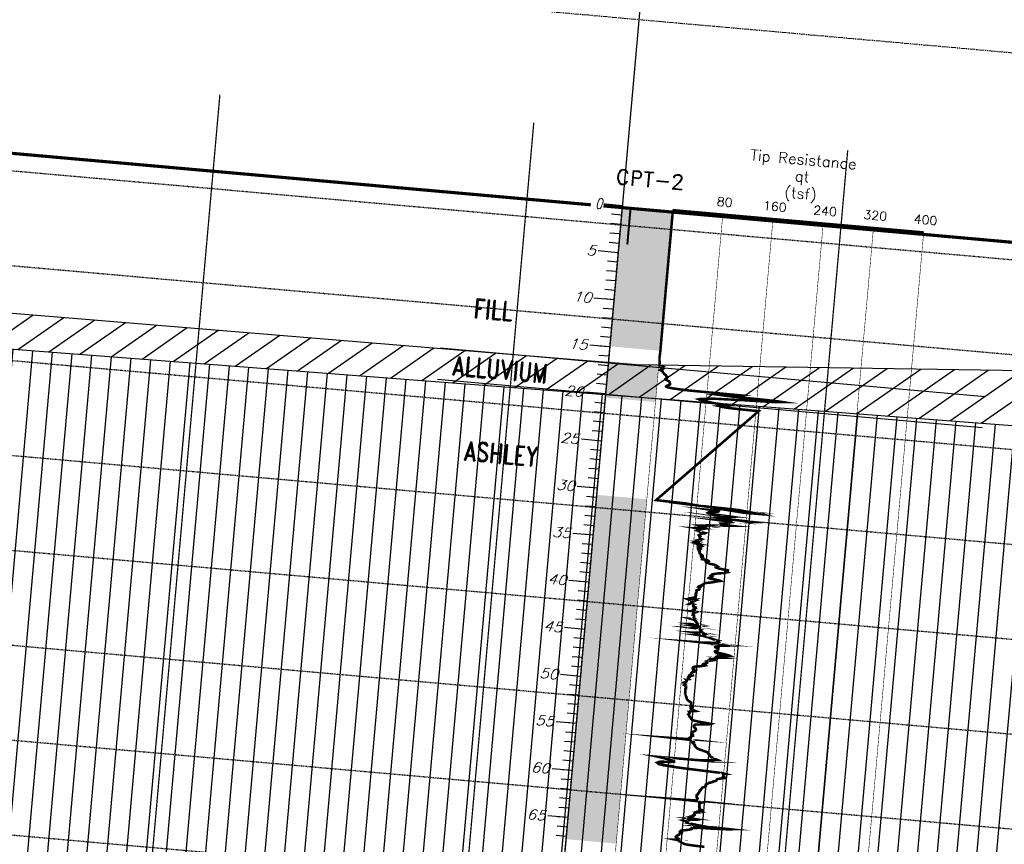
# Model space of a CAD drawing. Header units: feet. Extents: x 1619530 to 2197648, y 451737 to 1192146.
# Tile 36 of 42: x 2197189 to 2197346, y 453960 to 454090. Entities that reach past the tile are written whole.
import ezdxf
from ezdxf.enums import TextEntityAlignment as Align

# ---------------------------------------------------------------- set-up
doc = ezdxf.new("R2010")
doc.units = ezdxf.units.FT
doc.header["$LTSCALE"] = 0.5
doc.header["$MEASUREMENT"] = 0
for name, pattern in [('DASH', [0.12, 0.08, -0.04]), ('DASHED2', [0.375, 0.25, -0.125]), ('PHANTOM', [2.5, 1.25, -0.25, 0.25, -0.25, 0.25, -0.25]), ('SOLID', [0])]:
    doc.linetypes.add(name, pattern=pattern)
for name, color, linetype, lineweight in [('BR_GRID LINES', 253, 'DASHED2', 25), ('RD_EX_RW', 2, 'Continuous', 30), ('RD_HC_Cl', 216, 'Continuous', 30), ('strat', 7, 'Continuous', 30)]:
    doc.layers.add(name, color=color, linetype=linetype, lineweight=lineweight)
doc.layers.add('BS-1', color=1, linetype='SOLID')
doc.layers.add('CPT-2', color=55, linetype='SOLID')
doc.layers.add('paper', color=1, linetype='Continuous', lineweight=30, plot=False)
doc.styles.add('ROMAND', font='romand', dxfattribs={"height": 1})

# ---------------------------------------------------------------- blocks, each defined once
blk = doc.blocks.new('CPT2')
at = {"layer": 'BS-1', "color": 7, "linetype": 'SOLID', "const_width": 0.16}
blk.add_lwpolyline([(0.667, 0.025), (0.667, -3.975)], dxfattribs=at)
at = {"layer": 'CPT-2', "color": 7, "linetype": 'SOLID'}
for points in [[(0.006, 0.069), (-1.594, 0.069)], [(0.008, 0.069), (-0.792, 0.069)], [(0.008, 0.069), (-0.792, 0.069)], [(0.008, -0.931), (-0.792, -0.931)], [(0.008, -0.931), (-0.792, -0.931)], [(0.008, -1.931), (-0.792, -1.931)], [(0.008, -1.931), (-0.792, -1.931)], [(0.008, -2.931), (-0.792, -2.931)], [(0.008, -2.931), (-0.792, -2.931)], [(0.008, -3.931), (-0.792, -3.931)], [(0.008, -3.931), (-0.792, -3.931)], [(0.006, -4.931), (-1.594, -4.931)], [(0.008, -4.931), (-0.792, -4.931)], [(0.008, -4.931), (-0.792, -4.931)], [(0.008, -5.931), (-0.792, -5.931)], [(0.008, -5.931), (-0.792, -5.931)], [(0.008, -6.931), (-0.792, -6.931)], [(0.008, -6.931), (-0.792, -6.931)], [(0.008, -7.931), (-0.792, -7.931)], [(0.008, -7.931), (-0.792, -7.931)], [(0.008, -8.931), (-0.792, -8.931)], [(0.008, -8.931), (-0.792, -8.931)], [(0.006, -9.931), (-1.594, -9.931)], [(0.008, -9.931), (-0.792, -9.931)], [(0.008, -9.931), (-0.792, -9.931)], [(0.008, -10.931), (-0.792, -10.931)], [(0.008, -10.931), (-0.792, -10.931)], [(0.008, -11.931), (-0.792, -11.931)], [(0.008, -11.931), (-0.792, -11.931)], [(0.008, -12.931), (-0.792, -12.931)], [(0.008, -12.931), (-0.792, -12.931)], [(0.008, -13.931), (-0.792, -13.931)], [(0.008, -13.931), (-0.792, -13.931)], [(0.006, -14.931), (-1.594, -14.931)], [(0.008, -14.931), (-0.792, -14.931)], [(0.008, -14.931), (-0.792, -14.931)], [(0.008, -15.931), (-0.792, -15.931)], [(0.008, -15.931), (-0.792, -15.931)], [(0.008, -16.931), (-0.792, -16.931)], [(0.008, -16.931), (-0.792, -16.931)], [(0.008, -17.931), (-0.792, -17.931)], [(0.008, -17.931), (-0.792, -17.931)], [(0.008, -18.931), (-0.792, -18.931)], [(0.008, -18.931), (-0.792, -18.931)], [(0.006, -19.931), (-1.594, -19.931)], [(0.008, -19.931), (-0.792, -19.931)], [(0.008, -19.931), (-0.792, -19.931)], [(0.008, -20.931), (-0.792, -20.931)], [(0.008, -20.931), (-0.792, -20.931)], [(0.008, -21.931), (-0.792, -21.931)], [(0.008, -21.931), (-0.792, -21.931)], [(0.008, -22.931), (-0.792, -22.931)], [(0.008, -22.931), (-0.792, -22.931)], [(0.008, -23.931), (-0.792, -23.931)], [(0.008, -23.931), (-0.792, -23.931)], [(0.006, -24.931), (-1.594, -24.931)], [(0.008, -24.931), (-0.792, -24.931)], [(0.008, -24.931), (-0.792, -24.931)], [(0.008, -25.931), (-0.792, -25.931)], [(0.008, -25.931), (-0.792, -25.931)], [(0.008, -26.931), (-0.792, -26.931)], [(0.008, -26.931), (-0.792, -26.931)], [(0.008, -27.931), (-0.792, -27.931)], [(0.008, -27.931), (-0.792, -27.931)], [(0.008, -28.931), (-0.792, -28.931)], [(0.008, -28.931), (-0.792, -28.931)], [(0.006, -29.931), (-1.594, -29.931)], [(0.008, -29.931), (-0.792, -29.931)], [(0.008, -29.931), (-0.792, -29.931)], [(0.008, -30.931), (-0.792, -30.931)], [(0.008, -30.931), (-0.792, -30.931)], [(0.008, -31.931), (-0.792, -31.931)], [(0.008, -31.931), (-0.792, -31.931)], [(0.008, -32.931), (-0.792, -32.931)], [(0.008, -32.931), (-0.792, -32.931)], [(0.008, -33.931), (-0.792, -33.931)], [(0.008, -33.931), (-0.792, -33.931)], [(0.006, -34.931), (-1.594, -34.931)], [(0.008, -34.931), (-0.792, -34.931)], [(0.008, -34.931), (-0.792, -34.931)], [(0.008, -35.931), (-0.792, -35.931)], [(0.008, -35.931), (-0.792, -35.931)], [(0.008, -36.931), (-0.792, -36.931)], [(0.008, -36.931), (-0.792, -36.931)], [(0.008, -37.931), (-0.792, -37.931)], [(0.008, -37.931), (-0.792, -37.931)], [(0.008, -38.931), (-0.792, -38.931)], [(0.008, -38.931), (-0.792, -38.931)], [(0.006, -39.931), (-1.594, -39.931)], [(0.008, -39.931), (-0.792, -39.931)], [(0.008, -39.931), (-0.792, -39.931)], [(0.008, -40.931), (-0.792, -40.931)], [(0.008, -40.931), (-0.792, -40.931)], [(0.008, -41.931), (-0.792, -41.931)], [(0.008, -41.931), (-0.792, -41.931)], [(0.008, -42.931), (-0.792, -42.931)], [(0.008, -42.931), (-0.792, -42.931)], [(0.008, -43.931), (-0.792, -43.931)], [(0.008, -43.931), (-0.792, -43.931)], [(0.006, -44.931), (-1.594, -44.931)], [(0.008, -44.931), (-0.792, -44.931)], [(0.008, -44.931), (-0.792, -44.931)], [(0.008, -45.931), (-0.792, -45.931)], [(0.008, -45.931), (-0.792, -45.931)], [(0.008, -46.931), (-0.792, -46.931)], [(0.008, -46.931), (-0.792, -46.931)], [(0.008, -47.931), (-0.792, -47.931)], [(0.008, -47.931), (-0.792, -47.931)], [(0.008, -48.931), (-0.792, -48.931)], [(0.008, -48.931), (-0.792, -48.931)], [(0.006, -49.931), (-1.594, -49.931)], [(0.008, -49.931), (-0.792, -49.931)], [(0.008, -49.931), (-0.792, -49.931)], [(0.008, -50.931), (-0.792, -50.931)], [(0.008, -50.931), (-0.792, -50.931)], [(0.008, -51.931), (-0.792, -51.931)], [(0.008, -51.931), (-0.792, -51.931)], [(0.008, -52.931), (-0.792, -52.931)], [(0.008, -52.931), (-0.792, -52.931)], [(0.008, -53.931), (-0.792, -53.931)], [(0.008, -53.931), (-0.792, -53.931)], [(0.006, -54.931), (-1.594, -54.931)], [(0.008, -54.931), (-0.792, -54.931)], [(0.008, -54.931), (-0.792, -54.931)], [(0.008, -55.931), (-0.792, -55.931)], [(0.008, -55.931), (-0.792, -55.931)], [(0.008, -56.931), (-0.792, -56.931)], [(0.008, -56.931), (-0.792, -56.931)], [(0.008, -57.931), (-0.792, -57.931)], [(0.008, -57.931), (-0.792, -57.931)], [(0.008, -58.931), (-0.792, -58.931)], [(0.008, -58.931), (-0.792, -58.931)], [(0.006, -59.931), (-1.594, -59.931)], [(0.008, -59.931), (-0.792, -59.931)], [(0.008, -59.931), (-0.792, -59.931)], [(0.008, -60.931), (-0.792, -60.931)], [(0.008, -60.931), (-0.792, -60.931)], [(0.008, -61.931), (-0.792, -61.931)], [(0.008, -61.931), (-0.792, -61.931)], [(0.008, -62.931), (-0.792, -62.931)], [(0.008, -62.931), (-0.792, -62.931)], [(0.008, -63.931), (-0.792, -63.931)], [(0.008, -63.931), (-0.792, -63.931)], [(0.006, -64.931), (-1.594, -64.931)], [(0.008, -64.931), (-0.792, -64.931)], [(0.008, -64.931), (-0.792, -64.931)], [(0.008, -65.931), (-0.792, -65.931)], [(0.008, -65.931), (-0.792, -65.931)], [(0.008, -66.931), (-0.792, -66.931)], [(0.008, -66.931), (-0.792, -66.931)]]:
    blk.add_lwpolyline(points, dxfattribs=at)
for points, const_width in [([(0, 0.069), (0, -102.361)], 0.1), ([(4, 0.069), (24, 0.069)], 0.2), ([(4, 0.069), (4, -102.361)], 0.04), ([(8, 0.069), (8, -102.361)], 0.04), ([(12, 0.069), (12, -102.361)], 0.04), ([(16, 0.069), (16, -102.361)], 0.04), ([(20, 0.069), (20, -102.361)], 0.04), ([(24, 0.069), (24, -102.361)], 0.04)]:
    blk.add_lwpolyline(points, dxfattribs=dict(at, const_width=const_width))
at = {"layer": 'CPT-2', "color": 244, "linetype": 'SOLID', "const_width": 0.2}
for points in [[(4.029, 0), (4.028, -0.036), (4.028, -0.105), (4.028, -0.141), (4.029, -0.174), (4.029, -0.246), (4.028, -0.279), (4.028, -0.315), (4.028, -0.384), (4.029, -0.505), (4.028, -0.558), (4.028, -0.594), (4.029, -0.646), (4.029, -0.715), (4.029, -0.764), (4.028, -0.853), (4.028, -0.974), (4.027, -1.043), (4.027, -1.132), (4.026, -1.184), (4.027, -1.233), (4.027, -1.342), (4.027, -1.46), (4.027, -1.532), (4.026, -1.568), (4.026, -1.722), (4.027, -1.775), (4.029, -1.808), (4.028, -1.88), (4.027, -1.949), (4.028, -1.998), (4.029, -2.037), (4.029, -2.106), (4.029, -2.195), (4.03, -2.228), (4.03, -2.296), (4.03, -2.385), (4.031, -2.418), (4.031, -2.434), (4.031, -2.487), (4.031, -2.575), (4.03, -2.644), (4.03, -2.713), (4.029, -2.782), (4.029, -2.851), (4.03, -2.89), (4.032, -2.959), (4.031, -3.028), (4.033, -3.081), (4.03, -3.097), (4.03, -3.166), (4.03, -3.218), (4.028, -3.251), (4.029, -3.32), (4.029, -3.389), (4.029, -3.428), (4.03, -3.461), (4.029, -3.53), (4.029, -3.599), (4.034, -3.635), (4.034, -3.724), (4.031, -3.776), (4.028, -3.793), (4.028, -3.861), (4.031, -3.934), (4.026, -3.966), (4.025, -4.14), (4.024, -4.173), (4.025, -4.209), (4.028, -4.295), (4.028, -4.35), (4.025, -4.4), (4.027, -4.488), (4.026, -4.521), (4.026, -4.59), (4.026, -4.662), (4.026, -4.711), (4.026, -4.8), (4.026, -4.869), (4.027, -4.905), (4.027, -4.977), (4.027, -5.026), (4.027, -5.079), (4.028, -5.148), (4.028, -5.184), (4.028, -5.216), (4.027, -5.325), (4.028, -5.394), (4.029, -5.476), (4.028, -5.515), (4.027, -5.564), (4.028, -5.653), (4.028, -5.686), (4.028, -5.741), (4.029, -5.81), (4.03, -5.863), (4.029, -5.912), (4.027, -6.001), (4.027, -6.053), (4.028, -6.158), (4.028, -6.191), (4.028, -6.227), (4.028, -6.296), (4.028, -6.329), (4.027, -6.401), (4.028, -6.45), (4.027, -6.519), (4.027, -6.558), (4.027, -6.591), (4.027, -6.644), (4.027, -6.676), (4.027, -6.729), (4.027, -6.785), (4.027, -6.817), (4.027, -6.854), (4.027, -6.922), (4.027, -6.955), (4.027, -6.991), (4.026, -7.024), (4.027, -7.06), (4.027, -7.096), (4.027, -7.146), (4.027, -7.218), (4.027, -7.234), (4.027, -7.303), (4.027, -7.339), (4.027, -7.372), (4.027, -7.408), (4.027, -7.461), (4.028, -7.566), (4.028, -7.582), (4.027, -7.651), (4.027, -7.687), (4.027, -7.72), (4.028, -7.775), (4.028, -7.808), (4.028, -7.828), (4.027, -7.877), (4.027, -7.897), (4.027, -7.93), (4.027, -7.966), (4.027, -7.999), (4.027, -8.035), (4.027, -8.067), (4.027, -8.104), (4.027, -8.14), (4.026, -8.176), (4.026, -8.209), (4.026, -8.245), (4.027, -8.277), (4.027, -8.314), (4.026, -8.346), (4.027, -8.382), (4.026, -8.415), (4.027, -8.471), (4.027, -8.487), (4.027, -8.573), (4.027, -8.592), (4.027, -8.625), (4.027, -8.681), (4.026, -8.694), (4.026, -8.73), (4.027, -8.799), (4.026, -8.835), (4.027, -8.921), (4.027, -8.993), (4.027, -9.029), (4.027, -9.062), (4.027, -9.111), (4.026, -9.167), (4.026, -9.219), (4.026, -9.268), (4.026, -9.321), (4.026, -9.357), (4.026, -9.409), (4.026, -9.445), (4.027, -9.495), (4.027, -9.531), (4.027, -9.583), (4.026, -9.6), (4.026, -9.688), (4.026, -9.705), (4.027, -9.757), (4.027, -9.806), (4.028, -9.842), (4.028, -9.915), (4.026, -9.947), (4.026, -10.016), (4.027, -10.085), (4.027, -10.141), (4.027, -10.154), (4.027, -10.262), (4.027, -10.295), (4.027, -10.331), (4.027, -10.453), (4.027, -10.489), (4.027, -10.558), (4.027, -10.574), (4.026, -10.679), (4.025, -10.712), (4.026, -10.837), (4.026, -10.886), (4.026, -10.958), (4.026, -11.043), (4.026, -11.096), (4.026, -11.148), (4.026, -11.197), (4.027, -11.253), (4.026, -11.322), (4.026, -11.338), (4.026, -11.375), (4.026, -11.463), (4.026, -11.476), (4.027, -11.512), (4.027, -11.601), (4.027, -11.634), (4.027, -11.703), (4.027, -11.739), (4.027, -11.755), (4.027, -11.844), (4.026, -11.86), (4.027, -11.949), (4.027, -11.965), (4.027, -12.05), (4.026, -12.087), (4.026, -12.159), (4.026, -12.208), (4.026, -12.277), (4.027, -12.349), (4.027, -12.434), (4.027, -12.506), (4.026, -12.52), (4.026, -12.575), (4.026, -12.644), (4.027, -12.766), (4.026, -12.798), (4.026, -12.867), (4.026, -12.903), (4.026, -13.025), (4.026, -13.13), (4.026, -13.166), (4.027, -13.182), (4.027, -13.235), (4.026, -13.284), (4.026, -13.34), (4.026, -13.373), (4.026, -13.392), (4.026, -13.461), (4.027, -13.494), (4.027, -13.55), (4.026, -13.563), (4.026, -13.599), (4.026, -13.632), (4.027, -13.671), (4.027, -13.72), (4.027, -13.74), (4.026, -13.773), (4.026, -13.825), (4.026, -13.861), (4.026, -13.878), (4.026, -13.93), (4.026, -13.947), (4.026, -14.019), (4.026, -14.068), (4.026, -14.137), (4.027, -14.157), (4.026, -14.226), (4.026, -14.278), (4.027, -14.295), (4.026, -14.347), (4.026, -14.367), (4.026, -14.436), (4.026, -14.485), (4.026, -14.504), (4.026, -14.537), (4.027, -14.573), (4.027, -14.626), (4.027, -14.642), (4.027, -14.675), (4.027, -14.714), (4.027, -14.764), (4.027, -14.8), (4.027, -14.816), (4.028, -14.869), (4.008, -15.617), (4.009, -15.653), (4.01, -15.686), (4.012, -15.722), (4.015, -15.758), (4.018, -15.791), (4.02, -15.827), (4.024, -15.863), (4.03, -15.896), (4.036, -15.932), (4.038, -15.964), (4.043, -16.001), (4.045, -16.033), (4.052, -16.069), (4.056, -16.106), (4.059, -16.142), (4.058, -16.174), (4.057, -16.211), (4.051, -16.243), (4.053, -16.279), (4.052, -16.312), (4.056, -16.348), (4.064, -16.381), (4.074, -16.417), (4.132, -16.453), (4.179, -16.489), (4.326, -16.522), (4.286, -16.558), (4.258, -16.591), (4.238, -16.627), (4.229, -16.66), (4.335, -16.696), (4.377, -16.729), (4.344, -16.765), (4.239, -16.801), (4.189, -16.837), (4.157, -16.87), (4.14, -16.906), (4.209, -16.939), (4.29, -16.975), (4.354, -17.008), (4.364, -17.044), (4.363, -17.077), (4.38, -17.129), (4.404, -17.149), (4.436, -17.185), (4.464, -17.218), (4.481, -17.254), (4.505, -17.287), (4.548, -17.323), (4.588, -17.356), (4.629, -17.392), (4.669, -17.477), (4.705, -17.497), (4.735, -17.533), (4.758, -17.566), (4.769, -17.602), (4.765, -17.634), (4.738, -17.671), (4.692, -17.703), (4.657, -17.739), (4.624, -17.772), (4.621, -17.808), (4.64, -17.844), (4.717, -17.88), (4.777, -17.913), (4.844, -17.949), (4.899, -17.982), (4.946, -18.018), (4.959, -18.051), (4.971, -18.087), (4.978, -18.12), (4.982, -18.156), (4.996, -18.192), (5.012, -18.228), (5.03, -18.261), (5.036, -18.297), (5.019, -18.33), (4.977, -18.366), (4.928, -18.399), (4.874, -18.435), (4.835, -18.468), (4.779, -18.504), (4.747, -18.54), (4.736, -18.576), (4.76, -18.609), (4.838, -18.645), (5.034, -18.678), (5.31, -18.714), (5.752, -18.747), (6.57, -18.783), (10.734, -18.816), (10.615, -18.852), (9.842, -18.888), (9.07, -18.924), (8.902, -18.957), (9.546, -18.993), (10.388, -19.025), (12.669, -19.062), (13.678, -19.094), (14.092, -19.13), (13.81, -19.163), (13.529, -19.199), (12.715, -19.235), (11.552, -19.272), (10.694, -19.304), (9.469, -19.373), (8.613, -19.409), (8.402, -19.442), (8.059, -19.478), (7.964, -19.511), (7.808, -19.547), (7.496, -19.583), (7.398, -19.619), (7.477, -19.652), (7.679, -19.688), (7.964, -19.721), (8.093, -19.757), (8.158, -19.79), (8.307, -19.826), (8.488, -19.859), (8.776, -19.895), (9.286, -19.931), (9.638, -19.967), (9.775, -20), (9.63, -20.036), (9.443, -20.069), (9.176, -20.105), (9.061, -20.138), (9.303, -20.174), (9.288, -20.207), (9.939, -20.259), (10.601, -20.279), (12.211, -20.315), (4.738, -30.643), (5.685, -30.676), (7.086, -30.712), (7.399, -30.748), (7.167, -30.781), (7.939, -30.817), (8.915, -30.85), (10.517, -30.889), (11.429, -30.922), (11.579, -30.951), (11.818, -30.984), (11.35, -31.014), (12.526, -31.046), (13.055, -31.109), (13.179, -31.138), (9.215, -31.171), (9.763, -31.224), (9.75, -31.26), (9.664, -31.293), (9.28, -31.329), (9.12, -31.361), (9.037, -31.398), (8.982, -31.43), (8.948, -31.466), (8.915, -31.499), (8.988, -31.539), (9.183, -31.571), (9.579, -31.608), (10.05, -31.64), (9.233, -31.676), (9.961, -31.729), (10.468, -31.745), (10.265, -31.778), (10.17, -31.814), (9.983, -31.847), (9.497, -31.886), (9.476, -31.919), (10.094, -31.955), (10.778, -31.988), (11.973, -32.024), (12.419, -32.057), (12.141, -32.093), (11.804, -32.126), (11.358, -32.162), (10.187, -32.195), (10.758, -32.234), (10.819, -32.267), (10.686, -32.303), (10.524, -32.336), (10.434, -32.372), (10.454, -32.405), (10.409, -32.441), (10.23, -32.474), (10.048, -32.51), (10.081, -32.543), (10.067, -32.582), (10.063, -32.615), (10.903, -32.651), (10.641, -32.684), (9.653, -32.72), (9.441, -32.753), (9.352, -32.789), (8.919, -32.821), (8.908, -32.858), (8.66, -32.89), (8.97, -32.93), (8.666, -32.963), (8.843, -32.999), (8.802, -33.031), (8.608, -33.067), (8.455, -33.1), (8.316, -33.136), (8.527, -33.169), (8.128, -33.205), (8.478, -33.238), (8.28, -33.277), (8.444, -33.31), (8.34, -33.346), (8.359, -33.379), (8.163, -33.415), (8.148, -33.448), (8.44, -33.484)], [(8.44, -33.484), (8.401, -33.517), (8.508, -33.553), (8.48, -33.586), (8.651, -33.625), (8.864, -33.658), (8.818, -33.694), (8.635, -33.727), (8.578, -33.763), (8.515, -33.796), (8.463, -33.832), (8.447, -33.865), (8.391, -33.901), (8.353, -33.934), (8.392, -33.973), (8.455, -34.006), (8.487, -34.042), (8.46, -34.075), (8.434, -34.111), (8.458, -34.144), (8.479, -34.18), (8.473, -34.213), (8.465, -34.249), (8.522, -34.281), (8.512, -34.321), (8.626, -34.354), (8.58, -34.39), (8.479, -34.422), (8.425, -34.459), (8.305, -34.491), (8.356, -34.527), (8.367, -34.56), (8.39, -34.596), (8.243, -34.629), (8.407, -34.669), (8.413, -34.701), (8.285, -34.737), (8.187, -34.77), (8.368, -34.806), (8.345, -34.839), (8.315, -34.875), (8.504, -34.908), (8.329, -34.944), (8.365, -34.977), (8.408, -35.016), (8.386, -35.049), (8.525, -35.085), (8.637, -35.118), (8.589, -35.154), (8.558, -35.187), (8.523, -35.223), (8.426, -35.256), (8.377, -35.292), (8.385, -35.325), (8.508, -35.364), (8.469, -35.397), (8.517, -35.433), (8.459, -35.466), (8.491, -35.502), (8.456, -35.535), (8.472, -35.571), (8.531, -35.604), (8.551, -35.64), (8.56, -35.672), (8.524, -35.712), (8.541, -35.745), (8.536, -35.781), (8.544, -35.83), (8.568, -35.85), (8.604, -35.882), (8.656, -35.919), (8.68, -35.951), (8.732, -35.987), (8.77, -36.02), (8.734, -36.06), (8.819, -36.092), (8.816, -36.129), (8.769, -36.161), (8.71, -36.197), (8.728, -36.23), (8.777, -36.266), (8.852, -36.299), (8.843, -36.335), (8.807, -36.368), (8.778, -36.407), (8.775, -36.44), (9.075, -36.476), (9.232, -36.509), (9.299, -36.545), (9.325, -36.578), (9.28, -36.614), (9.182, -36.647), (9.1, -36.683), (9.106, -36.716), (9.186, -36.755), (9.31, -36.788), (9.371, -36.824), (9.456, -36.857), (9.767, -36.893), (9.874, -36.926), (9.946, -36.962), (9.992, -36.995), (10.017, -37.031), (10.071, -37.064), (10.027, -37.103), (9.921, -37.136), (9.924, -37.172), (10.012, -37.205), (10.051, -37.241), (10.26, -37.274), (10.483, -37.31), (10.812, -37.342), (10.912, -37.379), (10.906, -37.411), (10.803, -37.451), (10.696, -37.483), (10.712, -37.52), (10.773, -37.552), (10.844, -37.588), (10.743, -37.621), (10.643, -37.657), (10.579, -37.69), (10.456, -37.726), (10.288, -37.759), (10.107, -37.798), (10.025, -37.831), (9.906, -37.867), (9.795, -37.9), (9.706, -37.936), (9.714, -37.969), (9.695, -38.005), (9.646, -38.038), (9.607, -38.074), (9.659, -38.107), (9.739, -38.146), (9.721, -38.179), (9.676, -38.215), (9.624, -38.248), (9.56, -38.284), (9.474, -38.317), (9.45, -38.353), (9.51, -38.386), (9.609, -38.422), (9.971, -38.455), (10.155, -38.494), (10.335, -38.527), (10.397, -38.563), (10.286, -38.596), (10.114, -38.632), (9.989, -38.665), (9.959, -38.701), (9.891, -38.733), (9.785, -38.77), (9.69, -38.802), (9.534, -38.842), (9.383, -38.875), (9.264, -38.911), (9.179, -38.943), (9.151, -38.98), (9.139, -39.012), (9.098, -39.048), (9.041, -39.081), (8.996, -39.117), (9.016, -39.15), (9.017, -39.19), (8.951, -39.222), (8.831, -39.258), (8.782, -39.291), (8.789, -39.327), (8.733, -39.36), (8.674, -39.396), (8.662, -39.429), (8.776, -39.465), (8.738, -39.498), (8.759, -39.537), (8.752, -39.57), (8.788, -39.606), (8.804, -39.639), (8.774, -39.675), (8.659, -39.708), (8.591, -39.744), (8.555, -39.777), (8.568, -39.813), (8.597, -39.846), (8.589, -39.885), (8.576, -39.918), (8.576, -39.954), (8.556, -39.987), (8.548, -40.023), (8.579, -40.056), (8.584, -40.092), (8.558, -40.125), (8.532, -40.161), (8.548, -40.193), (8.542, -40.233), (8.531, -40.266), (8.533, -40.302), (8.561, -40.335), (8.545, -40.371), (8.52, -40.403), (8.538, -40.44), (8.554, -40.472), (8.543, -40.528), (8.483, -40.541), (8.359, -40.581), (8.473, -40.613), (8.314, -40.65), (8.388, -40.682), (8.165, -40.718), (8.175, -40.751), (7.948, -40.787), (8.036, -40.82), (8.527, -40.856), (8.464, -40.892), (8.462, -40.928), (8.436, -40.961), (8.362, -40.997), (8.27, -41.03), (8.29, -41.066), (8.244, -41.099), (8.272, -41.135), (8.307, -41.171), (8.196, -41.204), (8.195, -41.24), (8.134, -41.276), (8.447, -41.309), (8.406, -41.345), (8.4, -41.378), (8.416, -41.414), (8.426, -41.45), (8.41, -41.483), (8.423, -41.519), (8.512, -41.552), (8.629, -41.588), (8.646, -41.624), (8.59, -41.657), (8.563, -41.693), (8.525, -41.729), (8.472, -41.762), (8.463, -41.798), (8.533, -41.831), (8.572, -41.867), (8.557, -41.9), (8.512, -41.936), (8.427, -41.972), (8.288, -42.008), (8.594, -42.041), (8.547, -42.077), (8.626, -42.109), (8.555, -42.146), (8.482, -42.178), (8.456, -42.214), (8.442, -42.247), (8.459, -42.283), (8.447, -42.319), (8.465, -42.356), (8.496, -42.388), (8.473, -42.424), (8.54, -42.457), (8.535, -42.493), (8.554, -42.526), (8.573, -42.562), (8.572, -42.595), (8.544, -42.631), (8.558, -42.667), (8.539, -42.703), (8.551, -42.736), (8.605, -42.772), (8.236, -42.805), (8.374, -42.841), (8.476, -42.874), (8.615, -42.91), (8.642, -42.943), (8.709, -42.979), (8.696, -43.015), (8.716, -43.051), (8.737, -43.084), (8.741, -43.12), (8.828, -43.153), (8.845, -43.189), (8.857, -43.222), (8.865, -43.258), (8.849, -43.291), (8.912, -43.327), (8.554, -43.363), (8.918, -43.399), (8.922, -43.432), (8.892, -43.468), (8.961, -43.501), (8.662, -43.537), (9.063, -43.569), (9.108, -43.606), (9.113, -43.638), (9.102, -43.674), (8.938, -43.711), (9.237, -43.747), (8.681, -43.779), (9.175, -43.816), (9.121, -43.848), (9.116, -43.884), (9.13, -43.917), (9.178, -43.953), (9.156, -43.986), (9.153, -44.022), (9.222, -44.058), (9.217, -44.094), (9.27, -44.127), (9.36, -44.163), (9.407, -44.196), (8.903, -44.232), (9.319, -44.265), (9.508, -44.301), (9.403, -44.334), (9.396, -44.37), (9.42, -44.406), (9.459, -44.442), (9.07, -44.475), (9.46, -44.511), (9.721, -44.544), (9.673, -44.58), (9.804, -44.613), (9.928, -44.649), (9.983, -44.682), (10.1, -44.718), (10.194, -44.754), (10.296, -44.79), (10.424, -44.823), (10.47, -44.859), (10.626, -44.892), (10.562, -44.928), (10.547, -44.961), (10.542, -44.997), (10.585, -45.029), (10.691, -45.066), (10.732, -45.102), (10.334, -45.138), (10.577, -45.171), (9.413, -45.207), (10.438, -45.239), (10.413, -45.275), (10.601, -45.308), (11.18, -45.344), (10.841, -45.397), (10.799, -45.413), (10.675, -45.449), (10.523, -45.485), (10.442, -45.518), (10.428, -45.554), (10.435, -45.587), (10.545, -45.623), (10.705, -45.656), (10.702, -45.692), (10.666, -45.741), (10.658, -45.771), (10.69, -45.804), (10.678, -45.837), (10.656, -45.866), (10.649, -45.899), (10.621, -45.928), (10.551, -45.961), (10.501, -45.991), (10.449, -46.027), (10.459, -46.079), (10.468, -46.096), (10.586, -46.129), (10.808, -46.168), (11.001, -46.201), (10.916, -46.237), (11.226, -46.27), (11.45, -46.306), (11.632, -46.338), (11.7, -46.375), (11.504, -46.407), (10.97, -46.443), (10.882, -46.476), (10.881, -46.516), (10.703, -46.548), (10.599, -46.585), (10.576, -46.617), (11.003, -46.653), (10.72, -46.686), (10.618, -46.722), (10.321, -46.755), (10.183, -46.791), (10.161, -46.824), (10.13, -46.863), (10.255, -46.896), (10.153, -46.932), (10.2, -46.965), (10.31, -47.001), (10.2, -47.034), (10.074, -47.07), (9.997, -47.103), (9.908, -47.139), (9.849, -47.172), (9.883, -47.211), (9.893, -47.244), (9.88, -47.28), (9.909, -47.313), (9.881, -47.349), (9.79, -47.382), (9.716, -47.418), (9.645, -47.451), (9.621, -47.487), (9.703, -47.52), (9.797, -47.559), (9.826, -47.592), (9.742, -47.628), (9.641, -47.661), (9.526, -47.697), (9.418, -47.73), (9.267, -47.766), (9.109, -47.798), (8.946, -47.835), (8.893, -47.867), (8.91, -47.903), (8.884, -47.94), (8.847, -47.976), (8.883, -48.008), (8.856, -48.045), (8.833, -48.077), (8.852, -48.113), (8.836, -48.146), (8.844, -48.182), (8.974, -48.215), (9.056, -48.251), (9.03, -48.287), (9.047, -48.323), (8.996, -48.356), (8.93, -48.392), (8.824, -48.425), (8.781, -48.461), (8.775, -48.494), (8.74, -48.53), (8.755, -48.563), (8.725, -48.599), (8.708, -48.635), (8.708, -48.671), (8.678, -48.704), (8.864, -48.74), (8.878, -48.773), (8.798, -48.809), (8.661, -48.842), (8.603, -48.878), (8.574, -48.911), (8.541, -48.947), (8.549, -48.983), (8.582, -49.019), (8.534, -49.052), (8.532, -49.088), (8.484, -49.121), (8.496, -49.157), (8.545, -49.19), (8.43, -49.226), (8.485, -49.258), (8.389, -49.295), (8.429, -49.331), (8.448, -49.367), (8.44, -49.4), (8.406, -49.436), (8.385, -49.468), (8.358, -49.504), (8.342, -49.537), (8.282, -49.573), (8.341, -49.606), (8.344, -49.642), (8.267, -49.678), (8.346, -49.714), (8.301, -49.747), (8.279, -49.783), (8.338, -49.816), (8.325, -49.852), (8.285, -49.885), (8.357, -49.921), (8.331, -49.954), (8.363, -50.01), (8.412, -50.026), (8.415, -50.062), (8.417, -50.095), (8.439, -50.131), (8.438, -50.164), (8.436, -50.2), (8.403, -50.233), (8.378, -50.269), (8.389, -50.302), (8.371, -50.338), (8.379, -50.374), (8.391, -50.41), (8.393, -50.443), (8.397, -50.479), (8.398, -50.512), (8.393, -50.548), (8.405, -50.581), (8.408, -50.617), (8.401, -50.653), (8.398, -50.686), (8.393, -50.722), (8.39, -50.758), (8.401, -50.791), (8.407, -50.827)], [(8.407, -50.827), (8.429, -50.859), (8.427, -50.896), (8.434, -50.948), (8.458, -50.964), (8.464, -51.001), (8.482, -51.033), (8.513, -51.069), (8.513, -51.106), (8.518, -51.138), (8.52, -51.174), (8.539, -51.211), (8.539, -51.243), (8.554, -51.279), (8.576, -51.312), (8.597, -51.348), (8.629, -51.381), (8.639, -51.417), (8.662, -51.453), (8.695, -51.489), (8.733, -51.522), (8.792, -51.558), (8.853, -51.591), (8.897, -51.627), (8.939, -51.66), (8.952, -51.696), (8.944, -51.729), (8.937, -51.765), (8.935, -51.801), (8.919, -51.837), (8.933, -51.87), (8.959, -51.906), (8.97, -51.939), (8.981, -51.975), (8.95, -52.008), (8.946, -52.044), (8.947, -52.077), (8.923, -52.116), (8.921, -52.149), (9.011, -52.185), (9.009, -52.218), (8.94, -52.254), (8.944, -52.287), (8.955, -52.323), (8.955, -52.356), (9.1, -52.392), (9.171, -52.424), (9.255, -52.464), (9.333, -52.497), (9.155, -52.533), (9.039, -52.566), (8.932, -52.602), (8.838, -52.634), (8.869, -52.671), (8.899, -52.703), (8.895, -52.739), (8.858, -52.772), (8.839, -52.812), (8.827, -52.844), (8.834, -52.88), (8.806, -52.913), (8.856, -52.949), (8.863, -52.982), (8.85, -53.018), (8.843, -53.051), (8.87, -53.12), (8.925, -53.159), (8.957, -53.192), (8.973, -53.228), (9.026, -53.261), (9.049, -53.297), (9.034, -53.33), (9.04, -53.366), (9.083, -53.399), (9.104, -53.435), (9.153, -53.468), (9.247, -53.507), (9.392, -53.54), (9.576, -53.576), (9.796, -53.609), (10.187, -53.645), (10.398, -53.678), (10.643, -53.714), (10.547, -53.766), (10.417, -53.783), (10.118, -53.816), (9.95, -53.855), (9.683, -53.888), (9.416, -53.924), (9.372, -53.957), (9.35, -53.993), (9.362, -54.025), (9.344, -54.062), (9.318, -54.094), (9.316, -54.13), (9.322, -54.163), (9.334, -54.203), (9.337, -54.235), (9.391, -54.272), (9.442, -54.304), (9.463, -54.34), (9.456, -54.373), (9.477, -54.409), (9.496, -54.442), (9.506, -54.478), (9.47, -54.511), (9.458, -54.55), (9.449, -54.583), (9.405, -54.619), (9.365, -54.652), (9.299, -54.688), (9.239, -54.721), (9.205, -54.757), (9.173, -54.79), (9.166, -54.826), (9.211, -54.859), (9.253, -54.898), (9.251, -54.931), (9.224, -54.967), (9.268, -55), (9.257, -55.036), (9.301, -55.069), (9.297, -55.105), (9.309, -55.138), (9.258, -55.174), (9.195, -55.207), (9.179, -55.246), (9.149, -55.279), (9.11, -55.315), (9.081, -55.348), (9.111, -55.384), (9.137, -55.417), (9.12, -55.453), (9.106, -55.485), (9.117, -55.522), (7.987, -55.554), (9.206, -55.594), (9.324, -55.627), (9.306, -55.663), (9.293, -55.695), (9.413, -55.732), (9.419, -55.764), (9.432, -55.8), (9.396, -55.833), (9.376, -55.869), (9.333, -55.902), (9.361, -55.942), (9.417, -55.974), (9.466, -56.01), (9.497, -56.043), (9.487, -56.079), (9.492, -56.112), (9.543, -56.148), (9.542, -56.181), (9.538, -56.217), (9.571, -56.25), (9.616, -56.289), (9.642, -56.322), (9.67, -56.358), (9.687, -56.391), (9.751, -56.427), (9.826, -56.46), (9.884, -56.496), (9.99, -56.529), (10.09, -56.565), (10.185, -56.598), (10.296, -56.65), (10.396, -56.67), (10.487, -56.706), (10.565, -56.739), (10.599, -56.775), (10.614, -56.808), (10.638, -56.844), (10.666, -56.877), (10.701, -56.913), (10.732, -56.945), (10.699, -56.985), (10.718, -57.018), (10.752, -57.054), (10.77, -57.087), (10.804, -57.123), (10.842, -57.155), (10.898, -57.192), (10.982, -57.224), (10.989, -57.26), (10.972, -57.293), (10.974, -57.333), (11.04, -57.365), (11.283, -57.401), (11.369, -57.434), (11.153, -57.47), (11.141, -57.503), (11.069, -57.539), (10.721, -57.572), (11.479, -57.608), (11.218, -57.641), (6.735, -57.68), (6.933, -57.713), (7.105, -57.749), (7.238, -57.782), (7.376, -57.818), (7.54, -57.851), (7.689, -57.887), (7.807, -57.92), (7.955, -57.956), (7.997, -57.989), (8.004, -58.028), (7.875, -58.061), (7.772, -58.097), (7.348, -58.13), (6.904, -58.166), (6.816, -58.199), (6.762, -58.235), (6.923, -58.268), (6.826, -58.304), (6.71, -58.337), (6.758, -58.376), (6.789, -58.409), (6.812, -58.445), (7.13, -58.478), (7.577, -58.514), (7.513, -58.546), (7.957, -58.583), (8.312, -58.615), (8.874, -58.651), (9.675, -58.684), (10.438, -58.724), (11.192, -58.756), (11.9, -58.793), (12.03, -58.825), (12.158, -58.861), (11.997, -58.894), (12.025, -58.93), (11.995, -58.963), (11.969, -58.999), (11.973, -59.032), (11.992, -59.071), (11.982, -59.104), (11.972, -59.14), (12.01, -59.173), (12.085, -59.209), (12.144, -59.242), (12.129, -59.278), (12.023, -59.311), (11.908, -59.347), (11.782, -59.38), (11.668, -59.419), (11.572, -59.452), (11.51, -59.488), (11.498, -59.521), (11.486, -59.557), (11.479, -59.59), (11.475, -59.626), (11.462, -59.659), (11.386, -59.695), (11.285, -59.728), (11.22, -59.767), (11.226, -59.8), (11.169, -59.836), (11.078, -59.869), (11.008, -59.905), (10.895, -59.938), (10.861, -59.974), (10.848, -60.006), (10.811, -60.043), (10.761, -60.075), (10.711, -60.115), (10.67, -60.148), (10.658, -60.184), (10.662, -60.216), (10.682, -60.253), (10.679, -60.285), (10.685, -60.321), (10.671, -60.354), (10.63, -60.39), (10.584, -60.423), (10.491, -60.463), (10.43, -60.495), (10.386, -60.531), (10.374, -60.564), (10.367, -60.6), (10.355, -60.633), (10.344, -60.669), (10.33, -60.702), (10.301, -60.738), (10.299, -60.771), (10.246, -60.81), (10.245, -60.843), (10.247, -60.879), (10.22, -60.912), (10.227, -60.948), (10.204, -60.981), (10.194, -61.017), (10.195, -61.05), (10.176, -61.086), (10.137, -61.119), (10.128, -61.158), (10.123, -61.191), (10.128, -61.227), (10.11, -61.26), (10.063, -61.296), (10.019, -61.329), (10.007, -61.365), (10.012, -61.398), (10.012, -61.434), (10.024, -61.466), (10.028, -61.506), (10.031, -61.539), (10.028, -61.575), (10.038, -61.608), (10.08, -61.644), (10.114, -61.676), (10.109, -61.713), (10.102, -61.745), (10.064, -61.781), (10.055, -61.814), (10.058, -61.854), (10.065, -61.886), (10.069, -61.922), (8.833, -61.955), (10.593, -61.991), (10.633, -62.024), (10.557, -62.06), (10.47, -62.093), (10.347, -62.129), (10.269, -62.162), (10.267, -62.201), (10.274, -62.234), (10.28, -62.27), (10.299, -62.303), (10.321, -62.339), (10.299, -62.372), (10.292, -62.408), (10.303, -62.441), (10.285, -62.477), (10.292, -62.51), (10.339, -62.549), (10.354, -62.582), (10.353, -62.618), (10.333, -62.651), (10.361, -62.687), (10.368, -62.72), (10.365, -62.756), (10.346, -62.789), (10.446, -62.825), (10.382, -62.858), (10.321, -62.897), (10.316, -62.93), (10.391, -62.966), (10.461, -62.999), (10.348, -63.035), (10.341, -63.067), (10.234, -63.104), (10.373, -63.136), (10.23, -63.172), (10.063, -63.205), (10.004, -63.245), (9.962, -63.277), (9.951, -63.363), (9.972, -63.382), (9.991, -63.415), (10.002, -63.451), (9.962, -63.484), (9.912, -63.52), (9.844, -63.553), (9.794, -63.592), (9.849, -63.625), (9.792, -63.678), (9.639, -63.694), (9.576, -63.73), (9.51, -63.763), (9.445, -63.799), (9.509, -63.832), (9.889, -63.868), (9.531, -63.901), (9.504, -63.94), (9.553, -63.973), (9.757, -64.009), (9.477, -64.042), (9.464, -64.078), (9.294, -64.111), (9.152, -64.147), (9.255, -64.18), (9.356, -64.216), (9.47, -64.249), (9.542, -64.288), (9.543, -64.321), (9.503, -64.357), (9.708, -64.39), (9.844, -64.426), (10.071, -64.459), (10.216, -64.495), (10.474, -64.527), (10.283, -64.564), (11.451, -64.596), (12.905, -64.636), (12.655, -64.669), (12.091, -64.705), (11.615, -64.737), (10.426, -64.774), (10.265, -64.806), (10.062, -64.842), (9.893, -64.875), (9.844, -64.911), (9.863, -64.944), (9.86, -64.983), (9.781, -65.016), (9.707, -65.052), (9.607, -65.085), (9.492, -65.121), (9.368, -65.154), (9.188, -65.19), (9.048, -65.223), (9.017, -65.259), (8.99, -65.292), (8.955, -65.331), (8.943, -65.364), (8.963, -65.4), (9.055, -65.433), (9.113, -65.469), (9.105, -65.502), (9.054, -65.538), (8.948, -65.571), (8.914, -65.607), (8.901, -65.64), (8.909, -65.679), (8.853, -65.732), (8.766, -65.794), (8.717, -65.827), (8.709, -65.856), (8.702, -65.889), (8.706, -65.919), (8.676, -65.951), (8.709, -65.984), (8.716, -66.037), (8.788, -66.069), (8.742, -66.106), (8.892, -66.138), (8.879, -66.174), (8.966, -66.207), (8.678, -66.243), (8.902, -66.276), (8.934, -66.312), (8.947, -66.348), (8.967, -66.384), (9.048, -66.417), (9.104, -66.453), (9.155, -66.486), (9.204, -66.522), (9.267, -66.555), (9.357, -66.591), (9.422, -66.624), (9.622, -66.66), (10.127, -66.696), (10.995, -66.732)]]:
    blk.add_lwpolyline(points, dxfattribs=at)
at = {"layer": 'CPT-2', "color": 8}
blk.add_solid([(0, -0.105), (0, 0), (4, -0.105), (4, 0)], dxfattribs=at)
at = {"layer": 'CPT-2', "color": 134}
for points in [[(0, -1.532), (0, -0.105), (4, -1.532), (4, -0.105)], [(0, -16.87), (0, -16.453), (4, -16.87), (4, -16.453)], [(0, -17.044), (0, -16.939), (4, -17.044), (4, -16.939)], [(0, -18.747), (0, -18.504), (4, -18.747), (4, -18.504)], [(0, -30.676), (0, -30.643), (4, -30.676), (4, -30.643)]]:
    blk.add_solid(points, dxfattribs=at)
at = {"layer": 'CPT-2', "color": 34}
for points in [[(0, -14.869), (0, -1.532), (4, -14.869), (4, -1.532)], [(0, -16.939), (0, -16.87), (4, -16.939), (4, -16.87)]]:
    blk.add_solid(points, dxfattribs=at)
at = {"layer": 'CPT-2', "color": 94}
for points in [[(0, -17.477), (0, -17.044), (4, -17.477), (4, -17.044)], [(0, -17.949), (0, -17.634), (4, -17.949), (4, -17.634)], [(0, -18.504), (0, -18.435), (4, -18.504), (4, -18.435)], [(0, -18.783), (0, -18.747), (4, -18.783), (4, -18.747)], [(0, -30.712), (0, -30.676), (4, -30.712), (4, -30.676)], [(0, -31.499), (0, -31.398), (4, -31.499), (4, -31.398)]]:
    blk.add_solid(points, dxfattribs=at)
at = {"layer": 'CPT-2', "color": 3}
for points in [[(0, -17.634), (0, -17.477), (4, -17.634), (4, -17.477)], [(0, -18.435), (0, -17.949), (4, -18.435), (4, -17.949)], [(0, -18.816), (0, -18.783), (4, -18.816), (4, -18.783)], [(0, -19.025), (0, -18.924), (4, -19.025), (4, -18.924)], [(0, -19.859), (0, -19.478), (4, -19.859), (4, -19.478)], [(0, -20.279), (0, -20.138), (4, -20.279), (4, -20.138)], [(0, -30.922), (0, -30.712), (4, -30.922), (4, -30.712)], [(0, -31.046), (0, -31.014), (4, -31.046), (4, -31.014)], [(0, -31.398), (0, -31.171), (4, -31.398), (4, -31.171)], [(0, -32.303), (0, -31.499), (4, -32.303), (4, -31.499)], [(0, -32.651), (0, -32.372), (4, -32.651), (4, -32.372)], [(0, -33.238), (0, -32.789), (4, -33.238), (4, -32.789)], [(0, -33.31), (0, -33.277), (4, -33.31), (4, -33.277)], [(0, -33.553), (0, -33.346), (4, -33.553), (4, -33.346)], [(0, -45.308), (0, -44.823), (4, -45.308), (4, -44.823)], [(0, -46.27), (0, -45.991), (4, -46.27), (4, -45.991)], [(0, -46.896), (0, -46.306), (4, -46.896), (4, -46.306)], [(0, -47.313), (0, -47.103), (4, -47.313), (4, -47.103)], [(0, -49.19), (0, -48.425), (4, -49.19), (4, -48.425)], [(0, -51.558), (0, -49.226), (4, -51.558), (4, -49.226)], [(0, -52.185), (0, -51.87), (4, -52.185), (4, -51.87)], [(0, -52.356), (0, -52.287), (4, -52.356), (4, -52.287)], [(0, -53.576), (0, -53.507), (4, -53.576), (4, -53.507)], [(0, -56.043), (0, -55.246), (4, -56.043), (4, -55.246)], [(0, -57.989), (0, -57.68), (4, -57.989), (4, -57.68)], [(0, -58.684), (0, -58.097), (4, -58.684), (4, -58.097)], [(0, -59.626), (0, -59.488), (4, -59.626), (4, -59.488)], [(0, -61.991), (0, -61.676), (4, -61.991), (4, -61.676)], [(0, -62.234), (0, -62.162), (4, -62.234), (4, -62.162)], [(0, -64.596), (0, -62.825), (4, -64.596), (4, -62.825)], [(0, -66.765), (0, -64.774), (4, -66.765), (4, -64.774)], [(0, -67.218), (0, -66.903), (4, -67.218), (4, -66.903)]]:
    blk.add_solid(points, dxfattribs=at)
at = {"layer": 'CPT-2', "color": 2}
for points in [[(0, -18.924), (0, -18.816), (4, -18.924), (4, -18.816)], [(0, -19.478), (0, -19.025), (4, -19.478), (4, -19.025)], [(0, -20.138), (0, -19.859), (4, -20.138), (4, -19.859)], [(0, -31.014), (0, -30.922), (4, -31.014), (4, -30.922)], [(0, -31.171), (0, -31.046), (4, -31.171), (4, -31.046)], [(0, -32.789), (0, -32.651), (4, -32.789), (4, -32.651)], [(0, -33.277), (0, -33.238), (4, -33.277), (4, -33.238)], [(0, -33.346), (0, -33.31), (4, -33.346), (4, -33.31)], [(0, -44.823), (0, -33.553), (4, -44.823), (4, -33.553)], [(0, -45.991), (0, -45.308), (4, -45.991), (4, -45.308)], [(0, -46.306), (0, -46.27), (4, -46.306), (4, -46.27)], [(0, -47.103), (0, -46.896), (4, -47.103), (4, -46.896)], [(0, -48.425), (0, -47.313), (4, -48.425), (4, -47.313)], [(0, -49.226), (0, -49.19), (4, -49.226), (4, -49.19)], [(0, -51.87), (0, -51.558), (4, -51.87), (4, -51.558)], [(0, -52.287), (0, -52.185), (4, -52.287), (4, -52.185)], [(0, -53.507), (0, -52.356), (4, -53.507), (4, -52.356)], [(0, -55.246), (0, -53.576), (4, -55.246), (4, -53.576)], [(0, -57.68), (0, -56.043), (4, -57.68), (4, -56.043)], [(0, -58.097), (0, -57.989), (4, -58.097), (4, -57.989)], [(0, -59.488), (0, -58.684), (4, -59.488), (4, -58.684)], [(0, -61.676), (0, -59.626), (4, -61.676), (4, -59.626)], [(0, -62.162), (0, -61.991), (4, -62.162), (4, -61.991)], [(0, -62.825), (0, -62.234), (4, -62.825), (4, -62.234)], [(0, -64.774), (0, -64.596), (4, -64.774), (4, -64.596)], [(0, -66.903), (0, -66.765), (4, -66.903), (4, -66.765)]]:
    blk.add_solid(points, dxfattribs=at)
at = {"layer": 'CPT-2', "color": 9}
for points in [[(0, -20.315), (0, -20.279), (4, -20.315), (4, -20.279)], [(0, -32.372), (0, -32.303), (4, -32.372), (4, -32.303)]]:
    blk.add_solid(points, dxfattribs=at)
at = {"layer": 'CPT-2', "color": 7, "style": 'ROMAND', "width": 0.78}
for s, height, p in [('Tip Resistance', 1.116, (14, 6.069)), ('qt', 1.116, (14, 4.269)), ('CPT-2', 1.581, (2, 2.3)), ('(tsf)', 1.116, (14, 2.469)), ('80', 0.93, (8.064, 0.948)), ('160', 0.93, (12.064, 0.948)), ('240', 0.93, (16.064, 0.948)), ('320', 0.93, (20.064, 0.948)), ('400', 0.93, (24.064, 0.948))]:
    blk.add_text(s, height=height, dxfattribs=at).set_placement(p, align=Align.CENTER)
at = {"layer": 'CPT-2', "color": 7, "style": 'ROMAND', "oblique": 13, "width": 0.78}
for s, p in [('5', (-1.767, -4.931)), ('10', (-1.767, -9.931)), ('15', (-1.767, -14.931)), ('20', (-1.767, -19.931)), ('25', (-1.767, -24.931)), ('30', (-1.767, -29.931)), ('35', (-1.767, -34.931)), ('40', (-1.767, -39.931)), ('45', (-1.767, -44.931)), ('50', (-1.767, -49.931)), ('55', (-1.767, -54.931)), ('60', (-1.767, -59.931)), ('65', (-1.767, -64.931))]:
    blk.add_text(s, height=1.116, dxfattribs=at).set_placement(p, align=Align.MIDDLE_RIGHT)
at = {"layer": 'CPT-2', "color": 7, "insert": (-1.569, 0.627), "char_height": 1.116, "width": 0.84216, "attachment_point": 3, "style": 'ROMAND', "bg_fill": 3, "box_fill_scale": 1.1, "bg_fill_color": 256, "bg_fill_transparency": 0}
blk.add_mtext('{\\Q10;\\W0.78;0}', dxfattribs=at)

msp = doc.modelspace()

# ---------------------------------------------------------------- hatches: boundary and pattern name
at = {"layer": 'strat', "lineweight": 25, "transparency": 33554602}
h = msp.add_hatch(dxfattribs=at)
h.set_pattern_fill('ANSI31', color=6, scale=25, angle=-5.083299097)
h.set_pattern_definition([(34.8334, (2189493.9067, 456910.486), (-1.7849756, 2.5650511), [])])
h.paths.add_polyline_path([(2197020.1169304, 454073.8392378), (2197018.8438735, 454059.5278026), (2197147.6817566, 454041.309422), (2197282.2825907, 454031.0163762), (2197456.7882107, 454017.7189576), (2197458.1566977, 454033.1031976), (2197287.1633189, 454035.7473235), (2197148.475884, 454047.1979031)])
h = msp.add_hatch(dxfattribs=at)
h.set_pattern_fill('ANSI31', color=72, scale=25, angle=45)
h.set_pattern_definition([(84.9167, (2189493.9067, 456910.486), (-3.1127092, 0.2768874), [])])
h.paths.add_polyline_path([(2197456.7882107, 454017.7189576), (2197282.2825907, 454031.0163762), (2197147.6817566, 454041.309422), (2197018.8438735, 454059.5278026), (2197008.0774833, 453938.4943282), (2197135.2116265, 453897.7301528), (2197271.5395887, 453908.1193069), (2197445.9408166, 453895.7748549)])

# ---------------------------------------------------------------- linework, layer by layer
at = {"layer": 'BR_GRID LINES', "linetype": 'DASH', "ltscale": 1.5}
for p, q in [((2197518.6950224, 454037.0726796), (2196970.8582084, 454085.8048583)), ((2197517.3659629, 454022.1316756), (2196969.5291489, 454070.8638543)), ((2197516.0369035, 454007.1906716), (2196968.2000895, 454055.9228503)), ((2197514.7078441, 453992.2496676), (2196966.8710301, 454040.9818463)), ((2197513.3787847, 453977.3086635), (2196965.5419707, 454026.0408423)), ((2197512.0497253, 453962.3676595), (2196964.2129113, 454011.0998382)), ((2197510.7206658, 453947.4266555), (2196962.8838518, 453996.1588342)), ((2197509.3916064, 453932.4856515), (2196961.5547924, 453981.2178302))]:
    msp.add_line(p, q, dxfattribs=at)
at = {"layer": 'BR_GRID LINES', "linetype": 'Continuous', "flags": 128}
msp.add_lwpolyline([(2196954.9094953, 453906.5128101, 0.2, 0.2, 0), (2196972.1872678, 454100.7458623, 0, 0, 0), (2197520.0240818, 454052.0136836, 0.2, 0.2, 0), (2197502.7463093, 453857.7806314, 0, 0, 0), (2196954.9094953, 453906.5128101, 0, 0, 0)], format="xyseb", dxfattribs=at)
at = {"layer": 'BR_GRID LINES', "linetype": 'DASH', "const_width": 0.2, "flags": 128}
for points in [[(2197203.926229, 453884.3618198), (2197221.2040014, 454078.594872)], [(2197253.7295757, 453879.9316217), (2197271.0073481, 454074.164674)], [(2197303.5329224, 453875.5014237), (2197320.8106949, 454069.7344759)]]:
    msp.add_lwpolyline(points, dxfattribs=at)
at = {"layer": 'paper'}
msp.add_line((2197292.0673146, 454139.8334003, 42.044), (2197241.5262303, 453571.6612536, 42.044), dxfattribs=at)
at = {"layer": 'paper', "flags": 128}
for points in [[(2197256.168475, 454038.4023605), (2197342.5998027, 454030.7139635)], [(2197255.7291378, 454033.4634248), (2197342.1604655, 454025.7750278)]]:
    msp.add_lwpolyline(points, dxfattribs=at)
at = {"layer": 'RD_EX_RW', "color": 7, "linetype": 'PHANTOM', "ltscale": 1.2}
msp.add_line((2196956.2441126, 454120.0061328), (2197538.5826989, 454068.2049242), dxfattribs=at)
at = {"layer": 'RD_HC_Cl', "color": 7, "linetype": 'Continuous', "ltscale": 0.5, "const_width": 0.5, "flags": 128}
msp.add_lwpolyline([(2196971.8532523, 454088.5236409), (2197517.782514, 454039.9611463)], dxfattribs=at)
at = {"layer": 'strat', "flags": 128}
for points in [[(2197020.1169304, 454073.8392378), (2197148.475884, 454047.1979031), (2197287.1633189, 454035.7473235), (2197458.1566977, 454033.1031976)], [(2197018.8438735, 454059.5278026), (2197147.6817566, 454041.309422), (2197282.2825907, 454031.0163762), (2197456.7882107, 454017.7189576)]]:
    msp.add_lwpolyline(points, dxfattribs=at)

# ---------------------------------------------------------------- texts
at = {"layer": 'paper', "style": 'ROMAND', "width": 0.78}
for s, p in [('FILL', (2197267.6042454, 454044.1648015)), ('ALLUVIUM', (2197273.1717626, 454034.2944073)), ('ASHLEY', (2197271.6306741, 454021.0763276))]:
    msp.add_text(s, height=3, rotation=354.916700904, dxfattribs=at).set_placement(p, align=Align.MIDDLE_RIGHT)

# ---------------------------------------------------------------- next in the draw order: block references
at = {"layer": 'BS-1', "xscale": 2, "yscale": 1.5, "rotation": 354.9167009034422}
msp.add_blockref('CPT2', (2197285.0431077, 454060.8687563, 41.839), dxfattribs=at)

doc.saveas('drawing.dxf')
